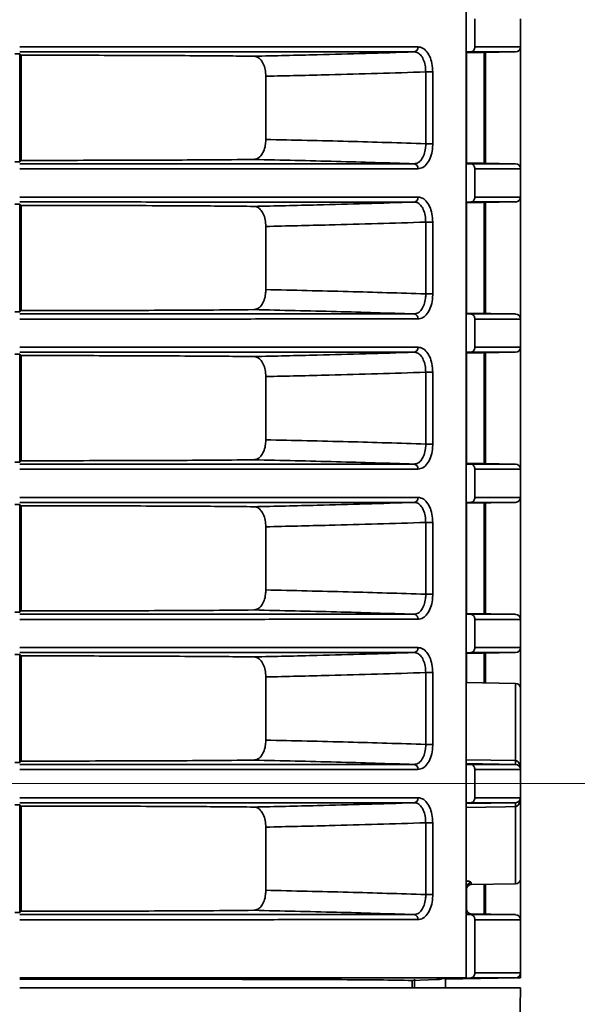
# Model space of a CAD drawing. Header units: millimetres. Extents: x 0 to 1118, y 0 to 864.
# Tile 231 of 250: x 1049 to 1056, y 446 to 458. Entities that reach past the tile are written whole.
import ezdxf

# ---------------------------------------------------------------- set-up
doc = ezdxf.new("R2010")
doc.units = ezdxf.units.MM
doc.styles.add('SLDTEXTSTYLE0', font='TXT', dxfattribs={"width": 0.605})
doc.dimstyles.new('SLDDIMSTYLE3', dxfattribs={"dimtxt": 4.233333, "dimasz": 4.572, "dimexe": 0, "dimexo": 0.0625, "dimgap": 1.058333, "dimtad": 0, "dimtih": 1, "dimtoh": 1, "dimdec": 1, "dimlfac": 4, "dimrnd": 1e-09, "dimzin": 4, "dimdsep": 46, "dimtxsty": 'SLDTEXTSTYLE0', "dimsah": 1, "dimcen": 0.09, "dimadec": 0, "dimazin": 1, "dimtfac": 1, "dimtofl": 0, "dimtmove": 0, "dimatfit": 3, "dimfxl": 1, "dimfrac": 2, "dimtolj": 1, "dimtzin": 12, "dimarcsym": 0})
doc.dimstyles.new('SLDDIMSTYLE4', dxfattribs={"dimtxt": 4.233333, "dimasz": 4.572, "dimexe": 0, "dimexo": 0.0625, "dimgap": 1.058333, "dimtad": 0, "dimtih": 1, "dimtoh": 1, "dimdec": 1, "dimlfac": 4, "dimrnd": 1e-09, "dimzin": 12, "dimdsep": 46, "dimtxsty": 'SLDTEXTSTYLE0', "dimsah": 1, "dimcen": 0.09, "dimadec": 0, "dimazin": 3, "dimtfac": 1, "dimtmove": 0, "dimatfit": 0, "dimfxl": 1, "dimfrac": 2, "dimtolj": 1, "dimtzin": 12, "dimarcsym": 0})

# ---------------------------------------------------------------- blocks, each defined once
blk = doc.blocks.new('_D_21')
at = {"color": 7, "linetype": 'Continuous', "lineweight": 0}
for p, q in [((934.937, 497.024), (1079.54, 497.024)), ((1077.94, 497.024), (1077.94, 476.868)), ((1085.54, 475.898), (1084.084, 475.898)), ((1084.084, 475.898), (1084.084, 469.401)), ((1093.624, 475.898), (1095.079, 475.898)), ((1095.079, 475.898), (1095.079, 469.401)), ((1084.084, 469.401), (1085.54, 469.401)), ((1095.079, 469.401), (1093.624, 469.401)), ((1077.94, 448.274), (1077.94, 468.431)), ((934.937, 448.274), (1079.54, 448.274))]:
    blk.add_line(p, q, dxfattribs=at)
at = {"color": 7, "linetype": 'Continuous', "lineweight": 18}
for points in [[(1077.94, 497.024), (1077.178, 492.452), (1078.702, 492.452)], [(1077.94, 448.274), (1078.702, 452.846), (1077.178, 452.846)]]:
    blk.add_solid(points, dxfattribs=at)
at = {"color": 7, "linetype": 'Continuous', "lineweight": 18, "char_height": 4.2333, "attachment_point": 1, "style": 'SLDTEXTSTYLE0'}
for s, insert in [('3X', (1059.346, 474.858)), ('195.0', (1068.077, 474.858)), ('7.7', (1085.54, 474.858))]:
    blk.add_mtext(s, dxfattribs=dict(at, insert=insert))
blk = doc.blocks.new('_D_29')
at = {"color": 7, "linetype": 'Continuous', "lineweight": 0}
for p, q in [((1077.94, 448.274), (1077.94, 457.799)), ((936.761, 448.274), (1079.54, 448.274)), ((1038.652, 437.349), (1079.54, 437.349)), ((1077.94, 428.274), (1077.94, 437.349)), ((1062.801, 431.523), (1061.346, 431.523)), ((1061.346, 431.523), (1061.346, 425.026)), ((1070.886, 431.523), (1072.341, 431.523)), ((1072.341, 431.523), (1072.341, 425.026)), ((1074.765, 428.274), (1077.94, 428.274)), ((1061.346, 425.026), (1062.801, 425.026)), ((1072.341, 425.026), (1070.886, 425.026))]:
    blk.add_line(p, q, dxfattribs=at)
at = {"color": 7, "linetype": 'Continuous', "lineweight": 18}
for points in [[(1077.94, 448.274), (1078.702, 452.846), (1077.178, 452.846)], [(1077.94, 437.349), (1077.178, 432.777), (1078.702, 432.777)]]:
    blk.add_solid(points, dxfattribs=at)
at = {"color": 7, "linetype": 'Continuous', "lineweight": 18, "char_height": 4.2333, "attachment_point": 1, "style": 'SLDTEXTSTYLE0'}
for s, insert in [('3X', (1039.841, 430.483)), ('43.7', (1048.572, 430.483)), ('1.7', (1062.801, 430.483))]:
    blk.add_mtext(s, dxfattribs=dict(at, insert=insert))

msp = doc.modelspace()

# ---------------------------------------------------------------- linework, layer by layer
at = {"color": 7, "linetype": 'Continuous', "lineweight": 35}
for p, q in [((1054.533, 501.787), (1054.533, 445.849)), ((1054.643, 457.473), (1054.643, 457.825)), ((1055.212, 457.825), (1055.212, 457.473)), ((1055.212, 455.95), (1055.212, 457.473)), ((1048.962, 457.385), (1048.963, 457.384)), ((1048.963, 457.384), (1048.963, 456.039)), ((1048.979, 457.368), (1048.979, 456.055)), ((1054.592, 457.411), (1054.533, 457.409)), ((1055.151, 457.411), (1054.533, 457.4)), ((1054.537, 457.4), (1054.537, 456.023)), ((1054.761, 456.02), (1054.761, 457.404)), ((1054.775, 456.019), (1054.775, 457.404)), ((1052.034, 456.317), (1052.034, 457.106)), ((1054.03, 457.16), (1054.118, 457.16)), ((1054.03, 456.263), (1054.03, 457.16)), ((1054.118, 457.16), (1054.118, 456.263)), ((1054.03, 456.263), (1054.118, 456.263)), ((1048.963, 456.039), (1048.962, 456.039)), ((1048.979, 456.055), (1048.963, 456.039)), ((1054.533, 456.024), (1055.151, 456.013)), ((1054.533, 456.014), (1054.592, 456.013)), ((1054.643, 455.598), (1054.643, 455.95)), ((1055.212, 455.95), (1055.212, 455.598)), ((1048.962, 455.51), (1048.963, 455.509)), ((1048.963, 455.509), (1048.963, 454.164)), ((1048.979, 455.493), (1048.979, 454.18)), ((1054.592, 455.536), (1054.533, 455.534)), ((1055.151, 455.536), (1054.533, 455.525)), ((1054.537, 455.525), (1054.537, 454.148)), ((1054.761, 454.145), (1054.761, 455.529)), ((1054.775, 454.144), (1054.775, 455.529)), ((1055.212, 454.075), (1055.212, 455.598)), ((1054.03, 455.285), (1054.118, 455.285)), ((1054.03, 454.388), (1054.03, 455.285)), ((1054.118, 455.285), (1054.118, 454.388)), ((1052.034, 454.442), (1052.034, 455.231)), ((1054.03, 454.388), (1054.118, 454.388)), ((1048.963, 454.164), (1048.962, 454.164)), ((1048.979, 454.18), (1048.963, 454.164)), ((1054.533, 454.149), (1055.151, 454.138)), ((1054.533, 454.139), (1054.592, 454.138)), ((1054.643, 453.723), (1054.643, 454.075)), ((1055.212, 454.075), (1055.212, 453.723)), ((1054.592, 453.661), (1054.533, 453.659)), ((1055.151, 453.661), (1054.533, 453.65)), ((1054.537, 453.65), (1054.537, 452.273)), ((1054.761, 452.27), (1054.761, 453.654)), ((1054.775, 452.269), (1054.775, 453.654)), ((1055.212, 452.2), (1055.212, 453.723)), ((1048.962, 453.635), (1048.963, 453.634)), ((1048.963, 453.634), (1048.963, 452.289)), ((1048.979, 453.618), (1048.979, 452.305)), ((1054.03, 453.41), (1054.118, 453.41)), ((1054.03, 452.513), (1054.03, 453.41)), ((1054.118, 453.41), (1054.118, 452.513)), ((1052.034, 452.567), (1052.034, 453.356)), ((1054.03, 452.513), (1054.118, 452.513)), ((1048.963, 452.289), (1048.962, 452.289)), ((1048.979, 452.305), (1048.963, 452.289)), ((1054.533, 452.274), (1055.151, 452.263)), ((1054.533, 452.264), (1054.592, 452.263)), ((1054.643, 451.848), (1054.643, 452.2)), ((1055.212, 452.2), (1055.212, 451.848)), ((1055.212, 450.325), (1055.212, 451.848)), ((1048.962, 451.76), (1048.963, 451.759)), ((1048.963, 451.759), (1048.963, 450.414)), ((1048.979, 451.743), (1048.979, 450.43)), ((1054.592, 451.786), (1054.533, 451.784)), ((1055.151, 451.786), (1054.533, 451.775)), ((1054.537, 451.775), (1054.537, 450.398)), ((1054.761, 450.395), (1054.761, 451.779)), ((1054.775, 450.394), (1054.775, 451.779)), ((1052.034, 450.692), (1052.034, 451.481)), ((1054.03, 451.535), (1054.118, 451.535)), ((1054.03, 450.638), (1054.03, 451.535)), ((1054.118, 451.535), (1054.118, 450.638)), ((1054.03, 450.638), (1054.118, 450.638)), ((1048.963, 450.414), (1048.962, 450.414)), ((1048.979, 450.43), (1048.963, 450.414)), ((1054.533, 450.399), (1055.151, 450.388)), ((1054.533, 450.389), (1054.592, 450.388)), ((1054.643, 449.973), (1054.643, 450.325)), ((1055.212, 450.325), (1055.212, 449.973)), ((1055.212, 449.463), (1055.212, 449.973)), ((1048.962, 449.885), (1048.963, 449.884)), ((1048.963, 449.884), (1048.963, 448.539)), ((1048.979, 449.868), (1048.979, 448.555)), ((1054.592, 449.911), (1054.533, 449.909)), ((1055.151, 449.911), (1054.533, 449.9)), ((1054.537, 449.9), (1054.537, 449.536)), ((1054.761, 449.532), (1054.761, 449.904)), ((1054.775, 449.532), (1054.775, 449.904)), ((1052.034, 448.817), (1052.034, 449.606)), ((1054.118, 449.66), (1054.03, 449.66)), ((1054.03, 448.763), (1054.03, 449.66)), ((1054.118, 449.66), (1054.118, 448.763)), ((1055.151, 449.525), (1054.533, 449.536)), ((1055.151, 448.561), (1055.151, 449.525)), ((1055.212, 449.463), (1055.212, 448.45)), ((1054.118, 448.763), (1054.03, 448.763)), ((1048.963, 448.539), (1048.962, 448.539)), ((1048.979, 448.555), (1048.963, 448.539)), ((1054.533, 448.571), (1055.151, 448.561)), ((1054.533, 448.524), (1055.151, 448.513)), ((1054.533, 448.514), (1054.592, 448.513)), ((1054.643, 448.098), (1054.643, 448.45)), ((1055.212, 448.45), (1055.212, 448.098)), ((1048.962, 448.01), (1048.963, 448.009)), ((1048.963, 448.009), (1048.963, 446.664)), ((1048.979, 447.993), (1048.979, 446.68)), ((1054.592, 448.036), (1054.533, 448.034)), ((1055.151, 448.036), (1054.533, 448.025)), ((1055.151, 447.023), (1055.151, 447.987)), ((1055.212, 448.098), (1055.212, 447.086)), ((1054.118, 447.785), (1054.03, 447.785)), ((1054.03, 446.888), (1054.03, 447.785)), ((1054.118, 447.785), (1054.118, 446.888)), ((1052.034, 446.942), (1052.034, 447.731)), ((1054.598, 447.036), (1054.598, 447.013)), ((1054.598, 447.013), (1055.151, 447.023)), ((1054.761, 446.645), (1054.761, 447.016)), ((1054.775, 446.644), (1054.775, 447.017)), ((1055.212, 446.575), (1055.212, 447.086)), ((1054.118, 446.888), (1054.03, 446.888)), ((1054.537, 446.975), (1054.537, 446.71)), ((1048.963, 446.664), (1048.962, 446.664)), ((1048.979, 446.68), (1048.963, 446.664)), ((1054.537, 446.71), (1054.533, 446.71)), ((1054.533, 446.649), (1055.151, 446.638)), ((1054.533, 446.639), (1054.592, 446.638)), ((1054.643, 445.911), (1054.643, 446.575)), ((1055.212, 446.575), (1055.212, 445.911)), ((1055.212, 445.849), (1055.212, 445.911)), ((1054.166, 445.828), (1053.86, 445.817)), ((1053.86, 445.724), (1053.86, 445.817)), ((1053.89, 445.832), (1053.89, 445.724)), ((1054.226, 445.836), (1054.22, 445.832)), ((1054.226, 445.836), (1054.533, 445.849)), ((1055.151, 445.848), (1054.275, 445.833)), ((1054.275, 445.724), (1054.275, 445.833)), ((1054.592, 445.848), (1054.411, 445.844)), ((1055.212, 445.849), (1055.161, 445.849)), ((1048.962, 445.724), (1055.212, 445.724)), ((1055.212, 445.724), (1055.166, 443.095))]:
    msp.add_line(p, q, dxfattribs=at)
at = {"color": 7, "linetype": 'Continuous', "lineweight": 35, "flags": 128}
for points in [[(1048.963, 457.384), (1048.971, 457.377), (1048.979, 457.368)], [(1048.963, 455.509), (1048.971, 455.502), (1048.979, 455.493)], [(1048.963, 453.634), (1048.971, 453.627), (1048.979, 453.618)], [(1048.963, 451.759), (1048.971, 451.752), (1048.979, 451.743)], [(1048.963, 449.884), (1048.971, 449.877), (1048.979, 449.868)], [(1048.963, 448.009), (1048.971, 448.002), (1048.979, 447.993)], [(1055.151, 447.987), (1055.026, 447.985), (1054.533, 447.977)]]:
    msp.add_lwpolyline(points, dxfattribs=at)
at = {"color": 7, "linetype": 'Continuous', "lineweight": 35}
for centre, radius, start, end in [((1053.876, 457.467), 0.0577, 279.0857, 5.4786), ((1055.15, 457.473), 0.0625, 271, 360), ((1053.876, 455.956), 0.0577, 354.5214, 80.9143), ((1055.15, 455.95), 0.0625, 0, 89), ((1053.876, 455.592), 0.0577, 279.0857, 5.4786), ((1055.15, 455.598), 0.0625, 271, 0), ((1053.876, 454.081), 0.0577, 354.5214, 80.9143), ((1055.15, 454.075), 0.0625, 0, 89), ((1053.876, 453.717), 0.0577, 279.0857, 5.4786), ((1055.15, 453.723), 0.0625, 271, 0), ((1053.876, 452.206), 0.0577, 354.5214, 80.9143), ((1055.15, 452.2), 0.0625, 0, 89), ((1053.876, 451.842), 0.0577, 279.0857, 5.4786), ((1055.15, 451.848), 0.0625, 271, 0), ((1053.876, 450.331), 0.0577, 354.5214, 80.9143), ((1055.15, 450.325), 0.0625, 0, 89), ((1053.876, 449.967), 0.0577, 279.0857, 5.4786), ((1055.15, 449.973), 0.0625, 271, 0), ((1055.15, 449.463), 0.0625, 0, 89), ((1053.876, 448.456), 0.0577, 354.5214, 80.9143), ((1055.941, 448.537), 0.791, 178.2556, 181.7444), ((1055.15, 448.45), 0.0625, 0, 89), ((1053.876, 448.092), 0.0577, 279.0857, 5.4786), ((1055.941, 448.012), 0.791, 178.2556, 181.7444), ((1055.15, 448.098), 0.0625, 271, 0), ((1054.599, 446.974), 0.0619, 90.4674, 179.4822), ((1054.6, 446.951), 0.0625, 91, 180), ((1055.15, 447.086), 0.0625, 271, 0), ((1053.876, 446.581), 0.0577, 354.5214, 80.9143), ((1054.6, 446.71), 0.0625, 180, 269), ((1055.15, 446.575), 0.0625, 0, 89), ((1055.15, 445.911), 0.0625, 271, 0)]:
    msp.add_arc(centre, radius, start, end, dxfattribs=at)
for centre, start_param, end_param in [((1048.901, 457.384), 0.186295, 1.570796), ((1048.901, 456.039), 4.712389, 6.096891), ((1048.901, 455.509), 0.186295, 1.570796), ((1048.901, 454.164), 4.712389, 6.096891), ((1048.901, 453.634), 0.186295, 1.570796), ((1048.901, 452.289), 4.712389, 6.096891), ((1048.901, 451.759), 0.186295, 1.570796), ((1048.901, 450.414), 4.712389, 6.096891), ((1048.901, 449.884), 0.186295, 1.570796), ((1048.901, 448.539), 4.712389, 6.096891), ((1048.901, 448.009), 0.186295, 1.570796), ((1048.901, 446.664), 4.712389, 6.096891)]:
    msp.add_ellipse(centre, major_axis=(0.0625, 0), ratio=0.017455, start_param=start_param, end_param=end_param, dxfattribs=at)
for points, knots in [([(1048.962, 457.473), (1049.301, 457.473), (1049.989, 457.473), (1050.995, 457.473), (1051.961, 457.473), (1052.768, 457.473), (1053.431, 457.473), (1053.765, 457.473), (1053.933, 457.472)], [0, 0, 0, 0, 0.1769617, 0.3588299, 0.5396128, 0.7256384, 0.8617256, 1, 1, 1, 1]), ([(1053.933, 457.472), (1053.947, 457.471), (1053.982, 457.467), (1054.034, 457.43), (1054.081, 457.359), (1054.112, 457.266), (1054.116, 457.195), (1054.118, 457.16)], [0, 0, 0, 0, 0.141134, 0.356492, 0.571563, 0.786006, 1, 1, 1, 1]), ([(1054.592, 457.411), (1054.598, 457.411), (1054.61, 457.413), (1054.626, 457.424), (1054.637, 457.441), (1054.643, 457.458), (1054.643, 457.469), (1054.643, 457.473)], [0, 0, 0, 0, 0.221869, 0.443802, 0.663872, 0.880404, 1, 1, 1, 1]), ([(1054.643, 457.473), (1054.683, 457.473), (1054.862, 457.473), (1055.058, 457.473), (1055.191, 457.473), (1055.205, 457.473), (1055.212, 457.473)], [0, 0, 0, 0, 0.109375, 0.495956, 0.753142, 1, 1, 1, 1]), ([(1053.885, 457.41), (1053.719, 457.41), (1053.388, 457.41), (1052.736, 457.41), (1051.936, 457.41), (1050.984, 457.411), (1049.983, 457.411), (1049.302, 457.411), (1048.962, 457.411), (1048.962, 457.411)], [0, 0, 0, 0, 0.137189, 0.274379, 0.45778, 0.641182, 0.82059, 0.999997, 1, 1, 1, 1]), ([(1051.885, 457.356), (1051.652, 457.359), (1051.277, 457.362), (1050.616, 457.365), (1049.896, 457.368), (1049.33, 457.368), (1048.979, 457.368)], [0, 0, 0, 0, 0.304859, 0.492085, 0.684741, 1, 1, 1, 1]), ([(1051.885, 457.356), (1052.149, 457.362), (1052.816, 457.377), (1053.482, 457.397), (1053.885, 457.41)], [0, 0, 0, 0, 0.39555, 1, 1, 1, 1]), ([(1052.034, 457.106), (1052.032, 457.134), (1052.029, 457.191), (1052.004, 457.266), (1051.967, 457.322), (1051.925, 457.352), (1051.896, 457.355), (1051.885, 457.356)], [0, 0, 0, 0, 0.2158767, 0.4317564, 0.647527, 0.862942, 1, 1, 1, 1]), ([(1054.03, 457.16), (1054.029, 457.188), (1054.026, 457.244), (1054.002, 457.319), (1053.966, 457.376), (1053.924, 457.406), (1053.896, 457.409), (1053.885, 457.41)], [0, 0, 0, 0, 0.215032, 0.430055, 0.644976, 0.859537, 1, 1, 1, 1]), ([(1055.151, 457.411), (1055.151, 457.411), (1055.151, 457.411), (1055.127, 457.411), (1054.999, 457.411), (1054.805, 457.411), (1054.63, 457.411), (1054.592, 457.411)], [0, 0, 0, 0, 0.000006, 0.247902, 0.506176, 0.894395, 1, 1, 1, 1]), ([(1054.03, 457.16), (1053.628, 457.147), (1052.962, 457.127), (1052.297, 457.112), (1052.034, 457.106)], [0, 0, 0, 0, 0.604849, 1, 1, 1, 1]), ([(1051.885, 456.067), (1051.902, 456.07), (1051.937, 456.076), (1051.982, 456.12), (1052.015, 456.183), (1052.032, 456.253), (1052.033, 456.299), (1052.034, 456.317)], [0, 0, 0, 0, 0.215427, 0.430867, 0.646097, 0.861632, 1, 1, 1, 1]), ([(1052.034, 456.317), (1052.377, 456.309), (1053.042, 456.295), (1053.708, 456.274), (1054.03, 456.263)], [0, 0, 0, 0, 0.515171, 1, 1, 1, 1]), ([(1053.885, 456.013), (1053.902, 456.016), (1053.936, 456.022), (1053.98, 456.065), (1054.012, 456.128), (1054.028, 456.198), (1054.03, 456.245), (1054.03, 456.263)], [0, 0, 0, 0, 0.2142945, 0.4285483, 0.6428465, 0.857571, 1, 1, 1, 1]), ([(1054.118, 456.263), (1054.117, 456.24), (1054.115, 456.182), (1054.093, 456.094), (1054.052, 456.015), (1053.997, 455.961), (1053.954, 455.954), (1053.933, 455.951)], [0, 0, 0, 0, 0.141717, 0.35566, 0.569846, 0.784702, 1, 1, 1, 1]), ([(1048.962, 456.013), (1048.962, 456.013), (1049.302, 456.013), (1049.983, 456.013), (1050.984, 456.013), (1051.936, 456.013), (1052.736, 456.013), (1053.388, 456.013), (1053.719, 456.013), (1053.885, 456.013)], [0, 0, 0, 0, 0.000003, 0.17941, 0.358818, 0.54222, 0.725621, 0.862811, 1, 1, 1, 1]), ([(1051.885, 456.067), (1051.7, 456.065), (1051.374, 456.062), (1050.789, 456.059), (1050.217, 456.057), (1049.605, 456.056), (1049.19, 456.055), (1048.979, 456.055)], [0, 0, 0, 0, 0.246567, 0.433599, 0.626055, 0.810433, 1, 1, 1, 1]), ([(1053.885, 456.013), (1053.562, 456.024), (1052.895, 456.045), (1052.229, 456.059), (1051.885, 456.067)], [0, 0, 0, 0, 0.4848004, 1, 1, 1, 1]), ([(1054.643, 455.95), (1054.643, 455.957), (1054.642, 455.971), (1054.633, 455.99), (1054.62, 456.004), (1054.606, 456.012), (1054.596, 456.012), (1054.592, 456.013)], [0, 0, 0, 0, 0.212908, 0.425763, 0.640154, 0.857879, 1, 1, 1, 1]), ([(1054.592, 456.013), (1054.63, 456.013), (1054.805, 456.013), (1054.999, 456.013), (1055.127, 456.013), (1055.151, 456.013), (1055.151, 456.013), (1055.151, 456.013)], [0, 0, 0, 0, 0.105605, 0.493824, 0.752098, 0.999994, 1, 1, 1, 1]), ([(1053.933, 455.951), (1053.768, 455.951), (1053.434, 455.951), (1052.779, 455.951), (1051.97, 455.95), (1051.013, 455.95), (1049.998, 455.95), (1049.311, 455.95), (1048.962, 455.95)], [0, 0, 0, 0, 0.136087, 0.274362, 0.455144, 0.64117, 0.818132, 1, 1, 1, 1]), ([(1055.212, 455.95), (1055.205, 455.95), (1055.191, 455.95), (1055.058, 455.95), (1054.862, 455.95), (1054.683, 455.95), (1054.643, 455.95)], [0, 0, 0, 0, 0.246858, 0.504044, 0.890625, 1, 1, 1, 1]), ([(1048.962, 455.598), (1049.301, 455.598), (1049.989, 455.598), (1050.995, 455.598), (1051.961, 455.598), (1052.768, 455.598), (1053.431, 455.598), (1053.765, 455.598), (1053.933, 455.597)], [0, 0, 0, 0, 0.176962, 0.35883, 0.539613, 0.725638, 0.861726, 1, 1, 1, 1]), ([(1053.885, 455.535), (1053.719, 455.535), (1053.388, 455.535), (1052.736, 455.535), (1051.936, 455.535), (1050.984, 455.536), (1049.983, 455.536), (1049.302, 455.536), (1048.962, 455.536), (1048.962, 455.536)], [0, 0, 0, 0, 0.1371895, 0.2743787, 0.4577803, 0.6411818, 0.8205896, 0.9999974, 1, 1, 1, 1]), ([(1051.885, 455.481), (1051.652, 455.484), (1051.277, 455.487), (1050.616, 455.49), (1049.896, 455.493), (1049.33, 455.493), (1048.979, 455.493)], [0, 0, 0, 0, 0.304859, 0.492085, 0.684741, 1, 1, 1, 1]), ([(1051.885, 455.481), (1052.149, 455.487), (1052.816, 455.502), (1053.482, 455.522), (1053.885, 455.535)], [0, 0, 0, 0, 0.39555, 1, 1, 1, 1]), ([(1054.03, 455.285), (1054.029, 455.313), (1054.026, 455.369), (1054.002, 455.444), (1053.966, 455.501), (1053.924, 455.531), (1053.896, 455.534), (1053.885, 455.535)], [0, 0, 0, 0, 0.215032, 0.430055, 0.644976, 0.859537, 1, 1, 1, 1]), ([(1053.933, 455.597), (1053.947, 455.596), (1053.982, 455.592), (1054.034, 455.555), (1054.081, 455.484), (1054.112, 455.391), (1054.116, 455.32), (1054.118, 455.285)], [0, 0, 0, 0, 0.141134, 0.356492, 0.571563, 0.786006, 1, 1, 1, 1]), ([(1054.592, 455.536), (1054.598, 455.536), (1054.61, 455.538), (1054.626, 455.549), (1054.637, 455.566), (1054.643, 455.583), (1054.643, 455.594), (1054.643, 455.598)], [0, 0, 0, 0, 0.221869, 0.443802, 0.663872, 0.880404, 1, 1, 1, 1]), ([(1055.151, 455.536), (1055.151, 455.536), (1055.151, 455.536), (1055.127, 455.536), (1054.999, 455.536), (1054.805, 455.536), (1054.63, 455.536), (1054.592, 455.536)], [0, 0, 0, 0, 0.0000057, 0.2479024, 0.5061761, 0.8943954, 1, 1, 1, 1]), ([(1054.643, 455.598), (1054.683, 455.598), (1054.862, 455.598), (1055.058, 455.598), (1055.191, 455.598), (1055.205, 455.598), (1055.212, 455.598)], [0, 0, 0, 0, 0.109375, 0.495956, 0.753142, 1, 1, 1, 1]), ([(1052.034, 455.231), (1052.032, 455.259), (1052.029, 455.316), (1052.004, 455.391), (1051.967, 455.447), (1051.925, 455.477), (1051.896, 455.48), (1051.885, 455.481)], [0, 0, 0, 0, 0.215877, 0.431756, 0.647527, 0.862942, 1, 1, 1, 1]), ([(1054.03, 455.285), (1053.628, 455.272), (1052.962, 455.252), (1052.297, 455.237), (1052.034, 455.231)], [0, 0, 0, 0, 0.604849, 1, 1, 1, 1]), ([(1051.885, 454.192), (1051.902, 454.195), (1051.937, 454.201), (1051.982, 454.245), (1052.015, 454.308), (1052.032, 454.378), (1052.033, 454.424), (1052.034, 454.442)], [0, 0, 0, 0, 0.215427, 0.430867, 0.646097, 0.861632, 1, 1, 1, 1]), ([(1052.034, 454.442), (1052.377, 454.434), (1053.042, 454.42), (1053.708, 454.399), (1054.03, 454.388)], [0, 0, 0, 0, 0.515171, 1, 1, 1, 1]), ([(1053.885, 454.138), (1053.902, 454.141), (1053.936, 454.147), (1053.98, 454.19), (1054.012, 454.253), (1054.028, 454.323), (1054.03, 454.37), (1054.03, 454.388)], [0, 0, 0, 0, 0.2142945, 0.4285483, 0.6428465, 0.857571, 1, 1, 1, 1]), ([(1054.118, 454.388), (1054.117, 454.365), (1054.115, 454.307), (1054.093, 454.219), (1054.052, 454.14), (1053.997, 454.086), (1053.954, 454.079), (1053.933, 454.076)], [0, 0, 0, 0, 0.141717, 0.35566, 0.569846, 0.784702, 1, 1, 1, 1]), ([(1048.962, 454.138), (1048.962, 454.138), (1049.302, 454.138), (1049.983, 454.138), (1050.984, 454.138), (1051.936, 454.138), (1052.736, 454.138), (1053.388, 454.138), (1053.719, 454.138), (1053.885, 454.138)], [0, 0, 0, 0, 0.000003, 0.17941, 0.358818, 0.54222, 0.725621, 0.862811, 1, 1, 1, 1]), ([(1051.885, 454.192), (1051.7, 454.19), (1051.374, 454.187), (1050.789, 454.184), (1050.217, 454.182), (1049.605, 454.181), (1049.19, 454.18), (1048.979, 454.18)], [0, 0, 0, 0, 0.246567, 0.433599, 0.626055, 0.810433, 1, 1, 1, 1]), ([(1053.885, 454.138), (1053.562, 454.149), (1052.895, 454.17), (1052.229, 454.184), (1051.885, 454.192)], [0, 0, 0, 0, 0.4848, 1, 1, 1, 1]), ([(1054.643, 454.075), (1054.643, 454.082), (1054.642, 454.096), (1054.633, 454.115), (1054.62, 454.129), (1054.606, 454.137), (1054.596, 454.137), (1054.592, 454.138)], [0, 0, 0, 0, 0.212908, 0.425763, 0.640154, 0.857879, 1, 1, 1, 1]), ([(1054.592, 454.138), (1054.63, 454.138), (1054.805, 454.138), (1054.999, 454.138), (1055.127, 454.138), (1055.151, 454.138), (1055.151, 454.138), (1055.151, 454.138)], [0, 0, 0, 0, 0.1056046, 0.4938239, 0.7520976, 0.9999943, 1, 1, 1, 1]), ([(1053.933, 454.076), (1053.768, 454.076), (1053.434, 454.076), (1052.779, 454.076), (1051.97, 454.075), (1051.013, 454.075), (1049.998, 454.075), (1049.311, 454.075), (1048.962, 454.075)], [0, 0, 0, 0, 0.136087, 0.274362, 0.455144, 0.64117, 0.818132, 1, 1, 1, 1]), ([(1055.212, 454.075), (1055.205, 454.075), (1055.191, 454.075), (1055.058, 454.075), (1054.862, 454.075), (1054.683, 454.075), (1054.643, 454.075)], [0, 0, 0, 0, 0.246858, 0.504044, 0.890625, 1, 1, 1, 1]), ([(1048.962, 453.723), (1049.301, 453.723), (1049.989, 453.723), (1050.995, 453.723), (1051.961, 453.723), (1052.768, 453.723), (1053.431, 453.723), (1053.765, 453.723), (1053.933, 453.722)], [0, 0, 0, 0, 0.176962, 0.35883, 0.539613, 0.725638, 0.861726, 1, 1, 1, 1]), ([(1053.885, 453.66), (1053.719, 453.66), (1053.388, 453.66), (1052.736, 453.66), (1051.936, 453.66), (1050.984, 453.661), (1049.983, 453.661), (1049.302, 453.661), (1048.962, 453.661), (1048.962, 453.661)], [0, 0, 0, 0, 0.137189, 0.274379, 0.45778, 0.641182, 0.82059, 0.999997, 1, 1, 1, 1]), ([(1051.885, 453.606), (1052.149, 453.612), (1052.816, 453.627), (1053.482, 453.647), (1053.885, 453.66)], [0, 0, 0, 0, 0.39555, 1, 1, 1, 1]), ([(1054.03, 453.41), (1054.029, 453.438), (1054.026, 453.494), (1054.002, 453.569), (1053.966, 453.626), (1053.924, 453.656), (1053.896, 453.659), (1053.885, 453.66)], [0, 0, 0, 0, 0.215032, 0.430055, 0.644976, 0.859537, 1, 1, 1, 1]), ([(1053.933, 453.722), (1053.947, 453.721), (1053.982, 453.717), (1054.034, 453.68), (1054.081, 453.609), (1054.112, 453.516), (1054.116, 453.445), (1054.118, 453.41)], [0, 0, 0, 0, 0.141134, 0.356492, 0.571563, 0.786006, 1, 1, 1, 1]), ([(1054.592, 453.661), (1054.598, 453.661), (1054.61, 453.663), (1054.626, 453.674), (1054.637, 453.691), (1054.643, 453.708), (1054.643, 453.719), (1054.643, 453.723)], [0, 0, 0, 0, 0.2218687, 0.4438015, 0.6638722, 0.8804035, 1, 1, 1, 1]), ([(1055.151, 453.661), (1055.151, 453.661), (1055.151, 453.661), (1055.127, 453.661), (1054.999, 453.661), (1054.805, 453.661), (1054.63, 453.661), (1054.592, 453.661)], [0, 0, 0, 0, 0.000006, 0.247902, 0.506176, 0.894395, 1, 1, 1, 1]), ([(1054.643, 453.723), (1054.683, 453.723), (1054.862, 453.723), (1055.058, 453.723), (1055.191, 453.723), (1055.205, 453.723), (1055.212, 453.723)], [0, 0, 0, 0, 0.109375, 0.495956, 0.753142, 1, 1, 1, 1]), ([(1051.885, 453.606), (1051.652, 453.609), (1051.277, 453.612), (1050.616, 453.615), (1049.896, 453.618), (1049.33, 453.618), (1048.979, 453.618)], [0, 0, 0, 0, 0.3048586, 0.4920852, 0.6847415, 1, 1, 1, 1]), ([(1052.034, 453.356), (1052.032, 453.384), (1052.029, 453.441), (1052.004, 453.516), (1051.967, 453.572), (1051.925, 453.602), (1051.896, 453.605), (1051.885, 453.606)], [0, 0, 0, 0, 0.215877, 0.431756, 0.647527, 0.862942, 1, 1, 1, 1]), ([(1054.03, 453.41), (1053.628, 453.397), (1052.962, 453.377), (1052.297, 453.362), (1052.034, 453.356)], [0, 0, 0, 0, 0.6048486, 1, 1, 1, 1]), ([(1051.885, 452.317), (1051.902, 452.32), (1051.937, 452.326), (1051.982, 452.37), (1052.015, 452.433), (1052.032, 452.503), (1052.033, 452.549), (1052.034, 452.567)], [0, 0, 0, 0, 0.215427, 0.430867, 0.646097, 0.861632, 1, 1, 1, 1]), ([(1052.034, 452.567), (1052.377, 452.559), (1053.042, 452.545), (1053.708, 452.524), (1054.03, 452.513)], [0, 0, 0, 0, 0.515171, 1, 1, 1, 1]), ([(1053.885, 452.263), (1053.902, 452.266), (1053.936, 452.272), (1053.98, 452.315), (1054.012, 452.378), (1054.028, 452.448), (1054.03, 452.495), (1054.03, 452.513)], [0, 0, 0, 0, 0.214295, 0.428548, 0.642846, 0.857571, 1, 1, 1, 1]), ([(1054.118, 452.513), (1054.117, 452.49), (1054.115, 452.432), (1054.093, 452.344), (1054.052, 452.265), (1053.997, 452.211), (1053.954, 452.204), (1053.933, 452.201)], [0, 0, 0, 0, 0.141717, 0.35566, 0.569846, 0.784702, 1, 1, 1, 1]), ([(1051.885, 452.317), (1051.7, 452.315), (1051.374, 452.312), (1050.789, 452.309), (1050.217, 452.307), (1049.605, 452.306), (1049.19, 452.305), (1048.979, 452.305)], [0, 0, 0, 0, 0.246567, 0.433599, 0.626055, 0.810433, 1, 1, 1, 1]), ([(1053.885, 452.263), (1053.562, 452.274), (1052.895, 452.295), (1052.229, 452.309), (1051.885, 452.317)], [0, 0, 0, 0, 0.4848, 1, 1, 1, 1]), ([(1048.962, 452.263), (1048.962, 452.263), (1049.302, 452.263), (1049.983, 452.263), (1050.984, 452.263), (1051.936, 452.263), (1052.736, 452.263), (1053.388, 452.263), (1053.719, 452.263), (1053.885, 452.263)], [0, 0, 0, 0, 0.000003, 0.17941, 0.358818, 0.54222, 0.725621, 0.862811, 1, 1, 1, 1]), ([(1053.933, 452.201), (1053.768, 452.201), (1053.434, 452.201), (1052.779, 452.201), (1051.97, 452.2), (1051.013, 452.2), (1049.998, 452.2), (1049.311, 452.2), (1048.962, 452.2)], [0, 0, 0, 0, 0.136087, 0.274362, 0.455144, 0.64117, 0.818132, 1, 1, 1, 1]), ([(1054.643, 452.2), (1054.643, 452.207), (1054.642, 452.221), (1054.633, 452.24), (1054.62, 452.254), (1054.606, 452.262), (1054.596, 452.262), (1054.592, 452.263)], [0, 0, 0, 0, 0.212908, 0.425763, 0.640154, 0.857879, 1, 1, 1, 1]), ([(1054.592, 452.263), (1054.63, 452.263), (1054.805, 452.263), (1054.999, 452.263), (1055.127, 452.263), (1055.151, 452.263), (1055.151, 452.263), (1055.151, 452.263)], [0, 0, 0, 0, 0.105605, 0.493824, 0.752098, 0.999994, 1, 1, 1, 1]), ([(1055.212, 452.2), (1055.205, 452.2), (1055.191, 452.2), (1055.058, 452.2), (1054.862, 452.2), (1054.683, 452.2), (1054.643, 452.2)], [0, 0, 0, 0, 0.246858, 0.504044, 0.890625, 1, 1, 1, 1]), ([(1048.962, 451.848), (1049.301, 451.848), (1049.989, 451.848), (1050.995, 451.848), (1051.961, 451.848), (1052.768, 451.848), (1053.431, 451.848), (1053.765, 451.848), (1053.933, 451.847)], [0, 0, 0, 0, 0.176962, 0.35883, 0.539613, 0.725638, 0.861726, 1, 1, 1, 1]), ([(1053.933, 451.847), (1053.947, 451.846), (1053.982, 451.842), (1054.034, 451.805), (1054.081, 451.734), (1054.112, 451.641), (1054.116, 451.57), (1054.118, 451.535)], [0, 0, 0, 0, 0.141134, 0.356492, 0.571563, 0.786006, 1, 1, 1, 1]), ([(1054.592, 451.786), (1054.598, 451.786), (1054.61, 451.788), (1054.626, 451.799), (1054.637, 451.816), (1054.643, 451.833), (1054.643, 451.844), (1054.643, 451.848)], [0, 0, 0, 0, 0.221869, 0.443802, 0.663872, 0.880404, 1, 1, 1, 1]), ([(1054.643, 451.848), (1054.683, 451.848), (1054.862, 451.848), (1055.058, 451.848), (1055.191, 451.848), (1055.205, 451.848), (1055.212, 451.848)], [0, 0, 0, 0, 0.109375, 0.495956, 0.753142, 1, 1, 1, 1]), ([(1053.885, 451.785), (1053.719, 451.785), (1053.388, 451.785), (1052.736, 451.785), (1051.936, 451.785), (1050.984, 451.786), (1049.983, 451.786), (1049.302, 451.786), (1048.962, 451.786), (1048.962, 451.786)], [0, 0, 0, 0, 0.137189, 0.274379, 0.45778, 0.641182, 0.82059, 0.999997, 1, 1, 1, 1]), ([(1051.885, 451.731), (1051.652, 451.734), (1051.277, 451.737), (1050.616, 451.74), (1049.896, 451.743), (1049.33, 451.743), (1048.979, 451.743)], [0, 0, 0, 0, 0.304859, 0.492085, 0.684741, 1, 1, 1, 1]), ([(1051.885, 451.731), (1052.149, 451.737), (1052.816, 451.752), (1053.482, 451.772), (1053.885, 451.785)], [0, 0, 0, 0, 0.39555, 1, 1, 1, 1]), ([(1052.034, 451.481), (1052.032, 451.509), (1052.029, 451.566), (1052.004, 451.641), (1051.967, 451.697), (1051.925, 451.727), (1051.896, 451.73), (1051.885, 451.731)], [0, 0, 0, 0, 0.215877, 0.431756, 0.647527, 0.862942, 1, 1, 1, 1]), ([(1054.03, 451.535), (1054.029, 451.563), (1054.026, 451.619), (1054.002, 451.694), (1053.966, 451.751), (1053.924, 451.781), (1053.896, 451.784), (1053.885, 451.785)], [0, 0, 0, 0, 0.215032, 0.430055, 0.644976, 0.859537, 1, 1, 1, 1]), ([(1055.151, 451.786), (1055.151, 451.786), (1055.151, 451.786), (1055.127, 451.786), (1054.999, 451.786), (1054.805, 451.786), (1054.63, 451.786), (1054.592, 451.786)], [0, 0, 0, 0, 0.000006, 0.247902, 0.506176, 0.894395, 1, 1, 1, 1]), ([(1054.03, 451.535), (1053.628, 451.522), (1052.962, 451.502), (1052.297, 451.487), (1052.034, 451.481)], [0, 0, 0, 0, 0.604849, 1, 1, 1, 1]), ([(1051.885, 450.442), (1051.902, 450.445), (1051.937, 450.451), (1051.982, 450.495), (1052.015, 450.558), (1052.032, 450.628), (1052.033, 450.674), (1052.034, 450.692)], [0, 0, 0, 0, 0.215427, 0.430867, 0.646097, 0.861632, 1, 1, 1, 1]), ([(1052.034, 450.692), (1052.377, 450.684), (1053.042, 450.67), (1053.708, 450.649), (1054.03, 450.638)], [0, 0, 0, 0, 0.515171, 1, 1, 1, 1]), ([(1053.885, 450.388), (1053.902, 450.391), (1053.936, 450.397), (1053.98, 450.44), (1054.012, 450.503), (1054.028, 450.573), (1054.03, 450.62), (1054.03, 450.638)], [0, 0, 0, 0, 0.214295, 0.428548, 0.642846, 0.857571, 1, 1, 1, 1]), ([(1054.118, 450.638), (1054.117, 450.615), (1054.115, 450.557), (1054.093, 450.469), (1054.052, 450.39), (1053.997, 450.336), (1053.954, 450.329), (1053.933, 450.326)], [0, 0, 0, 0, 0.141717, 0.35566, 0.569846, 0.784702, 1, 1, 1, 1]), ([(1051.885, 450.442), (1051.7, 450.44), (1051.374, 450.437), (1050.789, 450.434), (1050.217, 450.432), (1049.605, 450.431), (1049.19, 450.43), (1048.979, 450.43)], [0, 0, 0, 0, 0.246567, 0.433599, 0.626055, 0.810433, 1, 1, 1, 1]), ([(1053.885, 450.388), (1053.562, 450.399), (1052.895, 450.42), (1052.229, 450.434), (1051.885, 450.442)], [0, 0, 0, 0, 0.4848, 1, 1, 1, 1]), ([(1048.962, 450.388), (1048.962, 450.388), (1049.302, 450.388), (1049.983, 450.388), (1050.984, 450.388), (1051.936, 450.388), (1052.736, 450.388), (1053.388, 450.388), (1053.719, 450.388), (1053.885, 450.388)], [0, 0, 0, 0, 0.000003, 0.17941, 0.358818, 0.54222, 0.725621, 0.862811, 1, 1, 1, 1]), ([(1053.933, 450.326), (1053.768, 450.326), (1053.434, 450.326), (1052.779, 450.326), (1051.97, 450.325), (1051.013, 450.325), (1049.998, 450.325), (1049.311, 450.325), (1048.962, 450.325)], [0, 0, 0, 0, 0.136087, 0.274362, 0.455144, 0.64117, 0.818132, 1, 1, 1, 1]), ([(1054.643, 450.325), (1054.643, 450.332), (1054.642, 450.346), (1054.633, 450.365), (1054.62, 450.379), (1054.606, 450.387), (1054.596, 450.387), (1054.592, 450.388)], [0, 0, 0, 0, 0.2129082, 0.425763, 0.6401537, 0.8578794, 1, 1, 1, 1]), ([(1054.592, 450.388), (1054.63, 450.388), (1054.805, 450.388), (1054.999, 450.388), (1055.127, 450.388), (1055.151, 450.388), (1055.151, 450.388), (1055.151, 450.388)], [0, 0, 0, 0, 0.105605, 0.493824, 0.752098, 0.999994, 1, 1, 1, 1]), ([(1055.212, 450.325), (1055.205, 450.325), (1055.191, 450.325), (1055.058, 450.325), (1054.862, 450.325), (1054.683, 450.325), (1054.643, 450.325)], [0, 0, 0, 0, 0.246858, 0.504044, 0.890625, 1, 1, 1, 1]), ([(1048.962, 449.973), (1049.301, 449.973), (1049.989, 449.973), (1050.995, 449.973), (1051.961, 449.973), (1052.768, 449.973), (1053.431, 449.973), (1053.765, 449.973), (1053.933, 449.972)], [0, 0, 0, 0, 0.176962, 0.35883, 0.539613, 0.725638, 0.861726, 1, 1, 1, 1]), ([(1053.933, 449.972), (1053.947, 449.971), (1053.982, 449.967), (1054.034, 449.93), (1054.081, 449.859), (1054.112, 449.766), (1054.116, 449.695), (1054.118, 449.66)], [0, 0, 0, 0, 0.141134, 0.356492, 0.571563, 0.786006, 1, 1, 1, 1]), ([(1054.592, 449.911), (1054.598, 449.911), (1054.61, 449.913), (1054.626, 449.924), (1054.637, 449.941), (1054.643, 449.958), (1054.643, 449.969), (1054.643, 449.973)], [0, 0, 0, 0, 0.221869, 0.443802, 0.663872, 0.880404, 1, 1, 1, 1]), ([(1054.643, 449.973), (1054.683, 449.973), (1054.862, 449.973), (1055.058, 449.973), (1055.191, 449.973), (1055.205, 449.973), (1055.212, 449.973)], [0, 0, 0, 0, 0.109375, 0.495956, 0.753142, 1, 1, 1, 1]), ([(1053.885, 449.91), (1053.719, 449.91), (1053.388, 449.91), (1052.736, 449.91), (1051.936, 449.91), (1050.984, 449.911), (1049.983, 449.911), (1049.302, 449.911), (1048.962, 449.911), (1048.962, 449.911)], [0, 0, 0, 0, 0.137189, 0.274379, 0.45778, 0.641182, 0.82059, 0.999997, 1, 1, 1, 1]), ([(1051.885, 449.856), (1051.652, 449.859), (1051.277, 449.862), (1050.616, 449.865), (1049.896, 449.868), (1049.33, 449.868), (1048.979, 449.868)], [0, 0, 0, 0, 0.304859, 0.492085, 0.684741, 1, 1, 1, 1]), ([(1051.885, 449.856), (1052.149, 449.862), (1052.816, 449.877), (1053.482, 449.897), (1053.885, 449.91)], [0, 0, 0, 0, 0.39555, 1, 1, 1, 1]), ([(1052.034, 449.606), (1052.032, 449.634), (1052.029, 449.691), (1052.004, 449.766), (1051.967, 449.822), (1051.925, 449.852), (1051.896, 449.855), (1051.885, 449.856)], [0, 0, 0, 0, 0.2158767, 0.4317564, 0.647527, 0.862942, 1, 1, 1, 1]), ([(1054.03, 449.66), (1054.029, 449.688), (1054.026, 449.744), (1054.002, 449.819), (1053.966, 449.876), (1053.924, 449.906), (1053.896, 449.909), (1053.885, 449.91)], [0, 0, 0, 0, 0.215032, 0.430055, 0.644976, 0.859537, 1, 1, 1, 1]), ([(1055.151, 449.911), (1055.151, 449.911), (1055.151, 449.911), (1055.127, 449.911), (1054.999, 449.911), (1054.805, 449.911), (1054.63, 449.911), (1054.592, 449.911)], [0, 0, 0, 0, 0.000006, 0.247902, 0.506176, 0.894395, 1, 1, 1, 1]), ([(1054.03, 449.66), (1053.628, 449.647), (1052.962, 449.627), (1052.297, 449.612), (1052.034, 449.606)], [0, 0, 0, 0, 0.604849, 1, 1, 1, 1]), ([(1051.885, 448.567), (1051.902, 448.57), (1051.937, 448.576), (1051.982, 448.62), (1052.015, 448.683), (1052.032, 448.753), (1052.033, 448.799), (1052.034, 448.817)], [0, 0, 0, 0, 0.215427, 0.430867, 0.646097, 0.861632, 1, 1, 1, 1]), ([(1052.034, 448.817), (1052.377, 448.809), (1053.042, 448.795), (1053.708, 448.774), (1054.03, 448.763)], [0, 0, 0, 0, 0.515171, 1, 1, 1, 1]), ([(1053.885, 448.513), (1053.902, 448.516), (1053.936, 448.522), (1053.98, 448.565), (1054.012, 448.628), (1054.028, 448.698), (1054.03, 448.745), (1054.03, 448.763)], [0, 0, 0, 0, 0.214295, 0.428548, 0.642846, 0.857571, 1, 1, 1, 1]), ([(1054.118, 448.763), (1054.117, 448.74), (1054.115, 448.682), (1054.093, 448.594), (1054.052, 448.515), (1053.997, 448.461), (1053.954, 448.454), (1053.933, 448.451)], [0, 0, 0, 0, 0.141717, 0.35566, 0.569846, 0.784702, 1, 1, 1, 1]), ([(1048.962, 448.513), (1048.962, 448.513), (1049.302, 448.513), (1049.983, 448.513), (1050.984, 448.513), (1051.936, 448.513), (1052.736, 448.513), (1053.388, 448.513), (1053.719, 448.513), (1053.885, 448.513)], [0, 0, 0, 0, 0.000003, 0.17941, 0.358818, 0.54222, 0.725621, 0.862811, 1, 1, 1, 1]), ([(1051.885, 448.567), (1051.7, 448.565), (1051.374, 448.562), (1050.789, 448.559), (1050.217, 448.557), (1049.605, 448.556), (1049.19, 448.555), (1048.979, 448.555)], [0, 0, 0, 0, 0.246567, 0.433599, 0.626055, 0.810433, 1, 1, 1, 1]), ([(1053.885, 448.513), (1053.562, 448.524), (1052.895, 448.545), (1052.229, 448.559), (1051.885, 448.567)], [0, 0, 0, 0, 0.4848, 1, 1, 1, 1]), ([(1054.643, 448.45), (1054.643, 448.457), (1054.642, 448.471), (1054.633, 448.49), (1054.62, 448.504), (1054.606, 448.512), (1054.596, 448.512), (1054.592, 448.513)], [0, 0, 0, 0, 0.2129082, 0.425763, 0.6401537, 0.8578794, 1, 1, 1, 1]), ([(1054.592, 448.513), (1054.63, 448.513), (1054.805, 448.513), (1054.999, 448.513), (1055.127, 448.513), (1055.151, 448.513), (1055.151, 448.513), (1055.151, 448.513)], [0, 0, 0, 0, 0.1056046, 0.4938239, 0.7520976, 0.9999943, 1, 1, 1, 1]), ([(1055.151, 448.561), (1055.152, 448.561), (1055.157, 448.561), (1055.165, 448.558), (1055.178, 448.55), (1055.192, 448.535), (1055.202, 448.514), (1055.21, 448.485), (1055.212, 448.465), (1055.212, 448.451), (1055.212, 448.45)], [0, 0, 0, 0, 0.022852, 0.118417, 0.169102, 0.332336, 0.561724, 0.670439, 0.992137, 1, 1, 1, 1]), ([(1053.933, 448.451), (1053.768, 448.451), (1053.434, 448.451), (1052.779, 448.451), (1051.97, 448.45), (1051.013, 448.45), (1049.998, 448.45), (1049.311, 448.45), (1048.962, 448.45)], [0, 0, 0, 0, 0.136087, 0.274362, 0.455144, 0.64117, 0.818132, 1, 1, 1, 1]), ([(1055.212, 448.45), (1055.205, 448.45), (1055.191, 448.45), (1055.058, 448.45), (1054.862, 448.45), (1054.683, 448.45), (1054.643, 448.45)], [0, 0, 0, 0, 0.2468581, 0.5040435, 0.8906246, 1, 1, 1, 1]), ([(1048.962, 448.098), (1049.301, 448.098), (1049.989, 448.098), (1050.995, 448.098), (1051.961, 448.098), (1052.768, 448.098), (1053.431, 448.098), (1053.765, 448.098), (1053.933, 448.097)], [0, 0, 0, 0, 0.176962, 0.35883, 0.539613, 0.725638, 0.861726, 1, 1, 1, 1]), ([(1053.885, 448.035), (1053.719, 448.035), (1053.388, 448.035), (1052.736, 448.035), (1051.936, 448.035), (1050.984, 448.036), (1049.983, 448.036), (1049.302, 448.036), (1048.962, 448.036), (1048.962, 448.036)], [0, 0, 0, 0, 0.137189, 0.274379, 0.45778, 0.641182, 0.82059, 0.999997, 1, 1, 1, 1]), ([(1051.885, 447.981), (1051.652, 447.984), (1051.277, 447.987), (1050.616, 447.99), (1049.896, 447.993), (1049.33, 447.993), (1048.979, 447.993)], [0, 0, 0, 0, 0.304859, 0.492085, 0.684741, 1, 1, 1, 1]), ([(1051.885, 447.981), (1052.149, 447.987), (1052.816, 448.002), (1053.482, 448.022), (1053.885, 448.035)], [0, 0, 0, 0, 0.39555, 1, 1, 1, 1]), ([(1054.03, 447.785), (1054.029, 447.813), (1054.026, 447.869), (1054.002, 447.944), (1053.966, 448.001), (1053.924, 448.031), (1053.896, 448.034), (1053.885, 448.035)], [0, 0, 0, 0, 0.215032, 0.430055, 0.644976, 0.859537, 1, 1, 1, 1]), ([(1053.933, 448.097), (1053.947, 448.096), (1053.982, 448.092), (1054.034, 448.055), (1054.081, 447.984), (1054.112, 447.891), (1054.116, 447.82), (1054.118, 447.785)], [0, 0, 0, 0, 0.141134, 0.356492, 0.571563, 0.786006, 1, 1, 1, 1]), ([(1054.592, 448.036), (1054.598, 448.036), (1054.61, 448.038), (1054.626, 448.049), (1054.637, 448.066), (1054.643, 448.083), (1054.643, 448.094), (1054.643, 448.098)], [0, 0, 0, 0, 0.221869, 0.443802, 0.663872, 0.880404, 1, 1, 1, 1]), ([(1055.151, 448.036), (1055.151, 448.036), (1055.151, 448.036), (1055.127, 448.036), (1054.999, 448.036), (1054.805, 448.036), (1054.63, 448.036), (1054.592, 448.036)], [0, 0, 0, 0, 0.000006, 0.247902, 0.506176, 0.894395, 1, 1, 1, 1]), ([(1054.643, 448.098), (1054.683, 448.098), (1054.862, 448.098), (1055.058, 448.098), (1055.191, 448.098), (1055.205, 448.098), (1055.212, 448.098)], [0, 0, 0, 0, 0.109375, 0.495956, 0.753142, 1, 1, 1, 1]), ([(1055.212, 448.098), (1055.212, 448.098), (1055.212, 448.083), (1055.21, 448.063), (1055.202, 448.035), (1055.192, 448.014), (1055.178, 447.998), (1055.165, 447.99), (1055.157, 447.988), (1055.152, 447.988), (1055.151, 447.987)], [0, 0, 0, 0, 0.0078633, 0.3295606, 0.4382764, 0.6676642, 0.8308984, 0.8815826, 0.9771483, 1, 1, 1, 1]), ([(1052.034, 447.731), (1052.032, 447.759), (1052.029, 447.816), (1052.004, 447.891), (1051.967, 447.947), (1051.925, 447.977), (1051.896, 447.98), (1051.885, 447.981)], [0, 0, 0, 0, 0.2158767, 0.4317564, 0.647527, 0.862942, 1, 1, 1, 1]), ([(1054.03, 447.785), (1053.628, 447.772), (1052.962, 447.752), (1052.297, 447.737), (1052.034, 447.731)], [0, 0, 0, 0, 0.604849, 1, 1, 1, 1]), ([(1054.598, 447.036), (1054.598, 447.038), (1054.596, 447.043), (1054.58, 447.05), (1054.558, 447.057), (1054.539, 447.059), (1054.533, 447.06)], [0, 0, 0, 0, 0.219256, 0.535165, 0.844781, 1, 1, 1, 1]), ([(1051.885, 446.692), (1051.902, 446.695), (1051.937, 446.701), (1051.982, 446.745), (1052.015, 446.808), (1052.032, 446.878), (1052.033, 446.924), (1052.034, 446.942)], [0, 0, 0, 0, 0.215427, 0.430867, 0.646097, 0.861632, 1, 1, 1, 1]), ([(1052.034, 446.942), (1052.377, 446.934), (1053.042, 446.92), (1053.708, 446.899), (1054.03, 446.888)], [0, 0, 0, 0, 0.5151714, 1, 1, 1, 1]), ([(1053.885, 446.638), (1053.902, 446.641), (1053.936, 446.647), (1053.98, 446.69), (1054.012, 446.753), (1054.028, 446.823), (1054.03, 446.87), (1054.03, 446.888)], [0, 0, 0, 0, 0.214295, 0.428548, 0.642846, 0.857571, 1, 1, 1, 1]), ([(1054.118, 446.888), (1054.117, 446.865), (1054.115, 446.807), (1054.093, 446.719), (1054.052, 446.64), (1053.997, 446.586), (1053.954, 446.579), (1053.933, 446.576)], [0, 0, 0, 0, 0.141717, 0.35566, 0.569846, 0.784702, 1, 1, 1, 1]), ([(1054.537, 446.975), (1054.537, 446.977), (1054.537, 446.98), (1054.534, 446.982), (1054.533, 446.983)], [0, 0, 0, 0, 0.7320649, 1, 1, 1, 1]), ([(1048.962, 446.638), (1048.962, 446.638), (1049.302, 446.638), (1049.983, 446.638), (1050.984, 446.638), (1051.936, 446.638), (1052.736, 446.638), (1053.388, 446.638), (1053.719, 446.638), (1053.885, 446.638)], [0, 0, 0, 0, 0.000003, 0.17941, 0.358818, 0.54222, 0.725621, 0.862811, 1, 1, 1, 1]), ([(1051.885, 446.692), (1051.7, 446.69), (1051.374, 446.687), (1050.789, 446.684), (1050.217, 446.682), (1049.605, 446.681), (1049.19, 446.68), (1048.979, 446.68)], [0, 0, 0, 0, 0.246567, 0.433599, 0.626055, 0.810433, 1, 1, 1, 1]), ([(1053.885, 446.638), (1053.562, 446.649), (1052.895, 446.67), (1052.229, 446.684), (1051.885, 446.692)], [0, 0, 0, 0, 0.4848, 1, 1, 1, 1]), ([(1054.643, 446.575), (1054.643, 446.582), (1054.642, 446.596), (1054.633, 446.615), (1054.62, 446.629), (1054.606, 446.637), (1054.596, 446.637), (1054.592, 446.638)], [0, 0, 0, 0, 0.212908, 0.425763, 0.640154, 0.857879, 1, 1, 1, 1]), ([(1054.592, 446.638), (1054.63, 446.638), (1054.805, 446.638), (1054.999, 446.638), (1055.127, 446.638), (1055.151, 446.638), (1055.151, 446.638), (1055.151, 446.638)], [0, 0, 0, 0, 0.105605, 0.493824, 0.752098, 0.999994, 1, 1, 1, 1]), ([(1053.933, 446.576), (1053.768, 446.576), (1053.434, 446.576), (1052.779, 446.576), (1051.97, 446.575), (1051.013, 446.575), (1049.998, 446.575), (1049.311, 446.575), (1048.962, 446.575)], [0, 0, 0, 0, 0.136087, 0.274362, 0.455144, 0.64117, 0.818132, 1, 1, 1, 1]), ([(1055.212, 446.575), (1055.205, 446.575), (1055.191, 446.575), (1055.058, 446.575), (1054.862, 446.575), (1054.683, 446.575), (1054.643, 446.575)], [0, 0, 0, 0, 0.246858, 0.504044, 0.890625, 1, 1, 1, 1]), ([(1054.592, 445.848), (1054.598, 445.849), (1054.61, 445.851), (1054.626, 445.862), (1054.637, 445.878), (1054.643, 445.896), (1054.643, 445.907), (1054.643, 445.911)], [0, 0, 0, 0, 0.221869, 0.443801, 0.663872, 0.880403, 1, 1, 1, 1]), ([(1054.643, 445.911), (1054.728, 445.911), (1054.902, 445.911), (1055.079, 445.911), (1055.192, 445.911), (1055.206, 445.911), (1055.212, 445.911)], [0, 0, 0, 0, 0.2413878, 0.5000001, 0.7602066, 1, 1, 1, 1]), ([(1053.86, 445.817), (1053.731, 445.819), (1053.472, 445.823), (1052.921, 445.827), (1052.265, 445.829), (1051.515, 445.831), (1050.691, 445.832), (1049.832, 445.833), (1049.248, 445.833), (1048.962, 445.833)], [0, 0, 0, 0, 0.14376, 0.287519, 0.431279, 0.575038, 0.718801, 0.862564, 1, 1, 1, 1]), ([(1054.166, 445.828), (1054.177, 445.829), (1054.198, 445.83), (1054.216, 445.831), (1054.218, 445.831), (1054.22, 445.832)], [0, 0, 0, 0, 0.361287, 0.722577, 1, 1, 1, 1]), ([(1055.151, 445.848), (1055.151, 445.848), (1055.151, 445.848), (1055.128, 445.848), (1055.02, 445.848), (1054.845, 445.848), (1054.674, 445.848), (1054.592, 445.848)], [0, 0, 0, 0, 0.000006, 0.240807, 0.502113, 0.761819, 1, 1, 1, 1])]:
    msp.add_open_spline(points, degree=3, knots=knots, dxfattribs=at)
msp.add_open_spline([(1048.962, 445.849), (1049.249, 445.849), (1049.822, 445.849), (1050.665, 445.849), (1051.476, 445.849), (1052.24, 445.849), (1052.942, 445.849), (1053.567, 445.849), (1054.113, 445.849), (1054.393, 445.849), (1054.533, 445.849)], degree=3, dxfattribs=at)

# ---------------------------------------------------------------- dimensions: what is measured, and where the dimension line sits
at = {"color": 7, "linetype": 'Continuous', "lineweight": 18}
for p1, p2, dimstyle, picture, middle in [((933.337, 497.024), (933.337, 448.274), 'SLDDIMSTYLE3', '_D_21', (1077.94, 472.649)), ((1037.052, 437.349), (935.161, 448.274), 'SLDDIMSTYLE4', '_D_29', (1077.94, 428.274))]:
    dim = msp.add_linear_dim(base=(1077.94, 448.274), p1=p1, p2=p2, angle=90, text='3X <>', dimstyle=dimstyle, dxfattribs=at)
    dim.commit()
    dim.dimension.update_dxf_attribs({"geometry": picture, "text_midpoint": middle, "dimtype": 160})

doc.saveas('drawing.dxf')
